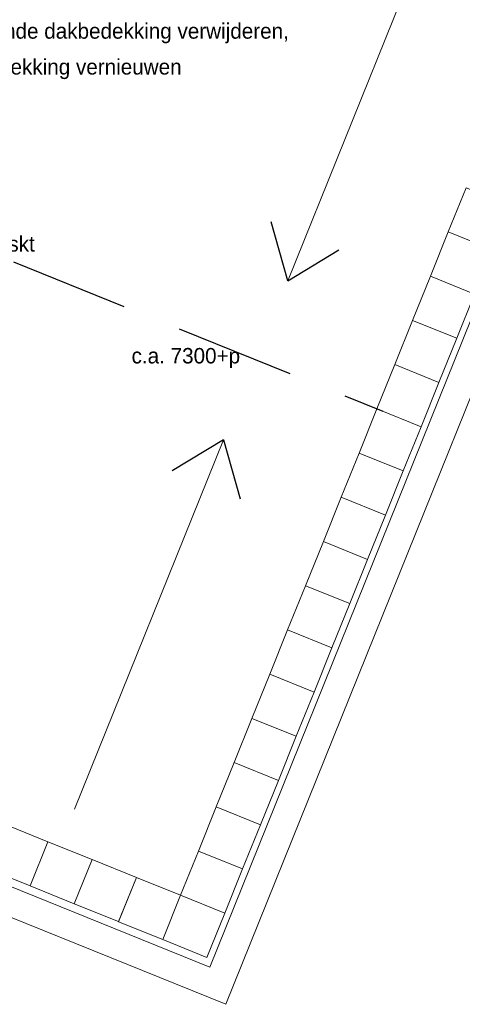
# Model space of a CAD drawing. Header units: millimetres. Extents: x -526411 to -400573, y 47353 to 130199.
# Tile 123 of 256: x -477686 to -473044, y 66009 to 76331. Entities that reach past the tile are written whole.
import ezdxf

# ---------------------------------------------------------------- set-up
doc = ezdxf.new("R2010")
doc.units = ezdxf.units.MM
doc.linetypes.add('IMPORT-AI-Linetype-5 _3_', pattern=[84.433218, 56.288812, -28.144406])
doc.layers.add('01_ALGEMEEN', color=7, linetype='Continuous', lineweight=18)
doc.layers.add('m-pg-03_AI_dwg', color=8, linetype='Continuous', lineweight=18)
doc.styles.add('Frutiger', font='Frutrg__0.ttf', dxfattribs={"height": 7.29503})

# ---------------------------------------------------------------- blocks, each defined once
blk = doc.blocks.new('m-pg-03_AI_dwg_block 2008-640975-3e Verdieping - Percelen telling LI')
at = {"layer": '01_ALGEMEEN', "color": 133, "flags": 128}
blk.add_lwpolyline([(-535.06, -218.2), (-222.17, -344.64), (-436.67, -876.73), (-749.97, -750.13)], dxfattribs=at)
blk = doc.blocks.new('m-pg-03_AI_dwg_block 2009-640976-3e Verdieping - Percelen telling LI')
at = {"layer": '01_ALGEMEEN', "color": 133, "flags": 128}
blk.add_lwpolyline([(-540.11, -230.74), (-239.75, -352.1), (-444.14, -859.14), (-744.9, -737.61)], dxfattribs=at)
blk = doc.blocks.new('m-pg-03_AI_dwg_block 2037-641003-3e Verdieping - Percelen telling LI')
at = {"layer": '01_ALGEMEEN', "color": 213, "lineweight": 13}
blk.add_line((-508.15, -784.57), (-437.77, -610.27), dxfattribs=at)
blk = doc.blocks.new('m-pg-03_AI_dwg_block 2038-641004-3e Verdieping - Percelen telling LI')
at = {"layer": '01_ALGEMEEN', "color": 253, "lineweight": 25}
blk.add_line((-437.77, -610.27), (-429.87, -638.14), dxfattribs=at)
blk = doc.blocks.new('m-pg-03_AI_dwg_block 2039-641005-3e Verdieping - Percelen telling LI')
at = {"layer": '01_ALGEMEEN', "color": 253, "lineweight": 25}
blk.add_line((-437.77, -610.27), (-461.96, -624.85), dxfattribs=at)
blk = doc.blocks.new('m-pg-03_AI_dwg_block 2036-641006-3e Verdieping - Percelen telling LI')
for name in ['m-pg-03_AI_dwg_block 2037-641003-3e Verdieping - Percelen telling LI', 'm-pg-03_AI_dwg_block 2039-641005-3e Verdieping - Percelen telling LI', 'm-pg-03_AI_dwg_block 2038-641004-3e Verdieping - Percelen telling LI']:
    blk.add_blockref(name, (0, 0))
blk = doc.blocks.new('m-pg-03_AI_dwg_block 2041-641007-3e Verdieping - Percelen telling LI')
at = {"layer": '01_ALGEMEEN', "color": 213, "lineweight": 13}
blk.add_line((-337.04, -360.81), (-407.42, -535.11), dxfattribs=at)
blk = doc.blocks.new('m-pg-03_AI_dwg_block 2042-641008-3e Verdieping - Percelen telling LI')
at = {"layer": '01_ALGEMEEN', "color": 253, "lineweight": 25}
blk.add_line((-407.42, -535.11), (-415.32, -507.24), dxfattribs=at)
blk = doc.blocks.new('m-pg-03_AI_dwg_block 2043-641009-3e Verdieping - Percelen telling LI')
at = {"layer": '01_ALGEMEEN', "color": 253, "lineweight": 25}
blk.add_line((-407.42, -535.11), (-383.23, -520.53), dxfattribs=at)
blk = doc.blocks.new('m-pg-03_AI_dwg_block 2040-641010-3e Verdieping - Percelen telling LI')
for name in ['m-pg-03_AI_dwg_block 2041-641007-3e Verdieping - Percelen telling LI', 'm-pg-03_AI_dwg_block 2042-641008-3e Verdieping - Percelen telling LI', 'm-pg-03_AI_dwg_block 2043-641009-3e Verdieping - Percelen telling LI']:
    blk.add_blockref(name, (0, 0))
blk = doc.blocks.new('m-pg-03_AI_dwg_block 2157-641124-3e Verdieping - Percelen telling LI')
at = {"layer": '01_ALGEMEEN', "color": 253, "linetype": 'IMPORT-AI-Linetype-5 _3_', "lineweight": 25}
blk.add_line((-615.29, -494.63), (-362.54, -596.7), dxfattribs=at)
blk = doc.blocks.new('m-pg-03_AI_dwg_block 2167-641134-3e Verdieping - Percelen telling LI')
at = {"layer": '01_ALGEMEEN', "insert": (-481.17, -566.88), "char_height": 7.295, "width": 64.6329, "attachment_point": 1, "line_spacing_factor": 1.017696, "style": 'Frutiger'}
blk.add_mtext('c.a. 7300+p', dxfattribs=at)
blk = doc.blocks.new('m-pg-03_AI_dwg_block 2177-641144-3e Verdieping - Percelen telling LI')
at = {"layer": '01_ALGEMEEN', "insert": (-539.36, -514.06), "char_height": 7.295, "width": 16.4222, "attachment_point": 1, "line_spacing_factor": 1.017696, "style": 'Frutiger'}
blk.add_mtext('skt', dxfattribs=at)
blk = doc.blocks.new('m-pg-03_AI_dwg_block 2179-641146-3e Verdieping - Percelen telling LI')
at = {"layer": '01_ALGEMEEN', "char_height": 7.295, "attachment_point": 1, "line_spacing_factor": 1.017696, "style": 'Frutiger'}
for s, insert, width in [('bestaande dakbedekking verwijderen,', (-570.68, -413.55), 219.4703), ('dakbedekking vernieuwen', (-570.34, -430.48), 152.6087)]:
    blk.add_mtext(s, dxfattribs=dict(at, insert=insert, width=width))
blk = doc.blocks.new('m-pg-03_AI_dwg_block 2005-641148-3e Verdieping - Percelen telling LI')
for name in ['m-pg-03_AI_dwg_block 2008-640975-3e Verdieping - Percelen telling LI', 'm-pg-03_AI_dwg_block 2009-640976-3e Verdieping - Percelen telling LI', 'm-pg-03_AI_dwg_block 2040-641010-3e Verdieping - Percelen telling LI', 'm-pg-03_AI_dwg_block 2179-641146-3e Verdieping - Percelen telling LI', 'm-pg-03_AI_dwg_block 2157-641124-3e Verdieping - Percelen telling LI', 'm-pg-03_AI_dwg_block 2177-641144-3e Verdieping - Percelen telling LI', 'm-pg-03_AI_dwg_block 2167-641134-3e Verdieping - Percelen telling LI', 'm-pg-03_AI_dwg_block 2036-641006-3e Verdieping - Percelen telling LI']:
    blk.add_blockref(name, (0, 0))
blk = doc.blocks.new('m-pg-03_AI_dwg_block 2-641149-3e Verdieping - Percelen telling LI')
blk.add_blockref('m-pg-03_AI_dwg_block 2005-641148-3e Verdieping - Percelen telling LI', (0, 0))
blk = doc.blocks.new('m-pg-03_AI_dwg_block 4103-643071-3e Verdieping - Percelen telling LI')
at = {"layer": '01_ALGEMEEN', "color": 9, "lineweight": 9, "flags": 128}
blk.add_lwpolyline([(-302.32, -499.63), (-323.2, -491.2), (-331.62, -512.08), (-310.75, -520.51)], close=True, dxfattribs=at)
blk = doc.blocks.new('m-pg-03_AI_dwg_block 4102-643072-3e Verdieping - Percelen telling LI')
blk.add_blockref('m-pg-03_AI_dwg_block 4103-643071-3e Verdieping - Percelen telling LI', (0, 0))
blk = doc.blocks.new('m-pg-03_AI_dwg_block 4105-643073-3e Verdieping - Percelen telling LI')
at = {"layer": '01_ALGEMEEN', "color": 9, "lineweight": 9, "flags": 128}
blk.add_lwpolyline([(-310.75, -520.51), (-331.62, -512.08), (-340.05, -532.96), (-319.17, -541.39)], close=True, dxfattribs=at)
blk = doc.blocks.new('m-pg-03_AI_dwg_block 4104-643074-3e Verdieping - Percelen telling LI')
blk.add_blockref('m-pg-03_AI_dwg_block 4105-643073-3e Verdieping - Percelen telling LI', (0, 0))
blk = doc.blocks.new('m-pg-03_AI_dwg_block 4107-643075-3e Verdieping - Percelen telling LI')
at = {"layer": '01_ALGEMEEN', "color": 9, "lineweight": 9, "flags": 128}
blk.add_lwpolyline([(-319.17, -541.39), (-340.05, -532.96), (-348.48, -553.84), (-327.6, -562.26)], close=True, dxfattribs=at)
blk = doc.blocks.new('m-pg-03_AI_dwg_block 4106-643076-3e Verdieping - Percelen telling LI')
blk.add_blockref('m-pg-03_AI_dwg_block 4107-643075-3e Verdieping - Percelen telling LI', (0, 0))
blk = doc.blocks.new('m-pg-03_AI_dwg_block 4109-643077-3e Verdieping - Percelen telling LI')
at = {"layer": '01_ALGEMEEN', "color": 9, "lineweight": 9, "flags": 128}
blk.add_lwpolyline([(-327.6, -562.26), (-348.48, -553.84), (-356.91, -574.72), (-336.03, -583.14)], close=True, dxfattribs=at)
blk = doc.blocks.new('m-pg-03_AI_dwg_block 4108-643078-3e Verdieping - Percelen telling LI')
blk.add_blockref('m-pg-03_AI_dwg_block 4109-643077-3e Verdieping - Percelen telling LI', (0, 0))
blk = doc.blocks.new('m-pg-03_AI_dwg_block 4111-643079-3e Verdieping - Percelen telling LI')
at = {"layer": '01_ALGEMEEN', "color": 9, "lineweight": 9, "flags": 128}
blk.add_lwpolyline([(-336.03, -583.14), (-356.91, -574.72), (-365.33, -595.6), (-344.45, -604.02)], close=True, dxfattribs=at)
blk = doc.blocks.new('m-pg-03_AI_dwg_block 4110-643080-3e Verdieping - Percelen telling LI')
blk.add_blockref('m-pg-03_AI_dwg_block 4111-643079-3e Verdieping - Percelen telling LI', (0, 0))
blk = doc.blocks.new('m-pg-03_AI_dwg_block 4113-643081-3e Verdieping - Percelen telling LI')
at = {"layer": '01_ALGEMEEN', "color": 9, "lineweight": 9, "flags": 128}
blk.add_lwpolyline([(-344.45, -604.02), (-365.33, -595.6), (-373.76, -616.47), (-352.88, -624.9)], close=True, dxfattribs=at)
blk = doc.blocks.new('m-pg-03_AI_dwg_block 4112-643082-3e Verdieping - Percelen telling LI')
blk.add_blockref('m-pg-03_AI_dwg_block 4113-643081-3e Verdieping - Percelen telling LI', (0, 0))
blk = doc.blocks.new('m-pg-03_AI_dwg_block 4115-643083-3e Verdieping - Percelen telling LI')
at = {"layer": '01_ALGEMEEN', "color": 9, "lineweight": 9, "flags": 128}
blk.add_lwpolyline([(-352.88, -624.9), (-373.76, -616.47), (-382.19, -637.35), (-361.31, -645.78)], close=True, dxfattribs=at)
blk = doc.blocks.new('m-pg-03_AI_dwg_block 4114-643084-3e Verdieping - Percelen telling LI')
blk.add_blockref('m-pg-03_AI_dwg_block 4115-643083-3e Verdieping - Percelen telling LI', (0, 0))
blk = doc.blocks.new('m-pg-03_AI_dwg_block 4117-643085-3e Verdieping - Percelen telling LI')
at = {"layer": '01_ALGEMEEN', "color": 9, "lineweight": 9, "flags": 128}
blk.add_lwpolyline([(-361.31, -645.78), (-382.19, -637.35), (-390.61, -658.23), (-369.73, -666.66)], close=True, dxfattribs=at)
blk = doc.blocks.new('m-pg-03_AI_dwg_block 4116-643086-3e Verdieping - Percelen telling LI')
blk.add_blockref('m-pg-03_AI_dwg_block 4117-643085-3e Verdieping - Percelen telling LI', (0, 0))
blk = doc.blocks.new('m-pg-03_AI_dwg_block 4119-643087-3e Verdieping - Percelen telling LI')
at = {"layer": '01_ALGEMEEN', "color": 9, "lineweight": 9, "flags": 128}
blk.add_lwpolyline([(-369.73, -666.66), (-390.61, -658.23), (-399.04, -679.11), (-378.16, -687.54)], close=True, dxfattribs=at)
blk = doc.blocks.new('m-pg-03_AI_dwg_block 4118-643088-3e Verdieping - Percelen telling LI')
blk.add_blockref('m-pg-03_AI_dwg_block 4119-643087-3e Verdieping - Percelen telling LI', (0, 0))
blk = doc.blocks.new('m-pg-03_AI_dwg_block 4121-643089-3e Verdieping - Percelen telling LI')
at = {"layer": '01_ALGEMEEN', "color": 9, "lineweight": 9, "flags": 128}
blk.add_lwpolyline([(-378.16, -687.54), (-399.04, -679.11), (-407.47, -699.99), (-386.59, -708.42)], close=True, dxfattribs=at)
blk = doc.blocks.new('m-pg-03_AI_dwg_block 4120-643090-3e Verdieping - Percelen telling LI')
blk.add_blockref('m-pg-03_AI_dwg_block 4121-643089-3e Verdieping - Percelen telling LI', (0, 0))
blk = doc.blocks.new('m-pg-03_AI_dwg_block 4123-643091-3e Verdieping - Percelen telling LI')
at = {"layer": '01_ALGEMEEN', "color": 9, "lineweight": 9, "flags": 128}
blk.add_lwpolyline([(-386.59, -708.42), (-407.47, -699.99), (-415.89, -720.87), (-395.01, -729.3)], close=True, dxfattribs=at)
blk = doc.blocks.new('m-pg-03_AI_dwg_block 4122-643092-3e Verdieping - Percelen telling LI')
blk.add_blockref('m-pg-03_AI_dwg_block 4123-643091-3e Verdieping - Percelen telling LI', (0, 0))
blk = doc.blocks.new('m-pg-03_AI_dwg_block 4125-643093-3e Verdieping - Percelen telling LI')
at = {"layer": '01_ALGEMEEN', "color": 9, "lineweight": 9, "flags": 128}
blk.add_lwpolyline([(-395.01, -729.3), (-415.89, -720.87), (-424.32, -741.75), (-403.44, -750.18)], close=True, dxfattribs=at)
blk = doc.blocks.new('m-pg-03_AI_dwg_block 4124-643094-3e Verdieping - Percelen telling LI')
blk.add_blockref('m-pg-03_AI_dwg_block 4125-643093-3e Verdieping - Percelen telling LI', (0, 0))
blk = doc.blocks.new('m-pg-03_AI_dwg_block 4127-643095-3e Verdieping - Percelen telling LI')
at = {"layer": '01_ALGEMEEN', "color": 9, "lineweight": 9, "flags": 128}
blk.add_lwpolyline([(-403.44, -750.18), (-424.32, -741.75), (-432.75, -762.63), (-411.87, -771.06)], close=True, dxfattribs=at)
blk = doc.blocks.new('m-pg-03_AI_dwg_block 4126-643096-3e Verdieping - Percelen telling LI')
blk.add_blockref('m-pg-03_AI_dwg_block 4127-643095-3e Verdieping - Percelen telling LI', (0, 0))
blk = doc.blocks.new('m-pg-03_AI_dwg_block 4129-643097-3e Verdieping - Percelen telling LI')
at = {"layer": '01_ALGEMEEN', "color": 9, "lineweight": 9, "flags": 128}
blk.add_lwpolyline([(-411.87, -771.06), (-432.75, -762.63), (-441.17, -783.51), (-420.29, -791.93)], close=True, dxfattribs=at)
blk = doc.blocks.new('m-pg-03_AI_dwg_block 4128-643098-3e Verdieping - Percelen telling LI')
blk.add_blockref('m-pg-03_AI_dwg_block 4129-643097-3e Verdieping - Percelen telling LI', (0, 0))
blk = doc.blocks.new('m-pg-03_AI_dwg_block 4131-643099-3e Verdieping - Percelen telling LI')
at = {"layer": '01_ALGEMEEN', "color": 9, "lineweight": 9, "flags": 128}
blk.add_lwpolyline([(-420.29, -791.93), (-441.17, -783.51), (-449.6, -804.39), (-428.72, -812.81)], close=True, dxfattribs=at)
blk = doc.blocks.new('m-pg-03_AI_dwg_block 4130-643100-3e Verdieping - Percelen telling LI')
blk.add_blockref('m-pg-03_AI_dwg_block 4131-643099-3e Verdieping - Percelen telling LI', (0, 0))
blk = doc.blocks.new('m-pg-03_AI_dwg_block 4133-643101-3e Verdieping - Percelen telling LI')
at = {"layer": '01_ALGEMEEN', "color": 9, "lineweight": 9, "flags": 128}
blk.add_lwpolyline([(-428.72, -812.81), (-449.6, -804.39), (-458.03, -825.27), (-437.15, -833.69)], close=True, dxfattribs=at)
blk = doc.blocks.new('m-pg-03_AI_dwg_block 4132-643102-3e Verdieping - Percelen telling LI')
blk.add_blockref('m-pg-03_AI_dwg_block 4133-643101-3e Verdieping - Percelen telling LI', (0, 0))
blk = doc.blocks.new('m-pg-03_AI_dwg_block 4135-643103-3e Verdieping - Percelen telling LI')
at = {"layer": '01_ALGEMEEN', "color": 9, "lineweight": 9, "flags": 128}
blk.add_lwpolyline([(-437.15, -833.69), (-458.03, -825.27), (-466.45, -846.14), (-445.57, -854.57)], close=True, dxfattribs=at)
blk = doc.blocks.new('m-pg-03_AI_dwg_block 4134-643104-3e Verdieping - Percelen telling LI')
blk.add_blockref('m-pg-03_AI_dwg_block 4135-643103-3e Verdieping - Percelen telling LI', (0, 0))
blk = doc.blocks.new('m-pg-03_AI_dwg_block 4141-643109-3e Verdieping - Percelen telling LI')
at = {"layer": '01_ALGEMEEN', "color": 9, "lineweight": 9, "flags": 128}
blk.add_lwpolyline([(-458.03, -825.27), (-478.91, -816.84), (-487.33, -837.72), (-466.45, -846.14)], close=True, dxfattribs=at)
blk = doc.blocks.new('m-pg-03_AI_dwg_block 4140-643110-3e Verdieping - Percelen telling LI')
blk.add_blockref('m-pg-03_AI_dwg_block 4141-643109-3e Verdieping - Percelen telling LI', (0, 0))
blk = doc.blocks.new('m-pg-03_AI_dwg_block 4165-643133-3e Verdieping - Percelen telling LI')
at = {"layer": '01_ALGEMEEN', "color": 9, "lineweight": 9, "flags": 128}
blk.add_lwpolyline([(-478.9, -816.83), (-499.78, -808.4), (-508.21, -829.28), (-487.33, -837.71)], close=True, dxfattribs=at)
blk = doc.blocks.new('m-pg-03_AI_dwg_block 4164-643134-3e Verdieping - Percelen telling LI')
blk.add_blockref('m-pg-03_AI_dwg_block 4165-643133-3e Verdieping - Percelen telling LI', (0, 0))
blk = doc.blocks.new('m-pg-03_AI_dwg_block 4167-643135-3e Verdieping - Percelen telling LI')
at = {"layer": '01_ALGEMEEN', "color": 9, "lineweight": 9, "flags": 128}
blk.add_lwpolyline([(-499.78, -808.4), (-520.66, -799.97), (-529.09, -820.85), (-508.21, -829.28)], close=True, dxfattribs=at)
blk = doc.blocks.new('m-pg-03_AI_dwg_block 4166-643136-3e Verdieping - Percelen telling LI')
blk.add_blockref('m-pg-03_AI_dwg_block 4167-643135-3e Verdieping - Percelen telling LI', (0, 0))
blk = doc.blocks.new('m-pg-03_AI_dwg_block 4169-643137-3e Verdieping - Percelen telling LI')
at = {"layer": '01_ALGEMEEN', "color": 9, "lineweight": 9, "flags": 128}
blk.add_lwpolyline([(-520.66, -799.96), (-541.53, -791.54), (-549.96, -812.42), (-529.08, -820.84)], close=True, dxfattribs=at)
blk = doc.blocks.new('m-pg-03_AI_dwg_block 4168-643138-3e Verdieping - Percelen telling LI')
blk.add_blockref('m-pg-03_AI_dwg_block 4169-643137-3e Verdieping - Percelen telling LI', (0, 0))
blk = doc.blocks.new('m-pg-03_AI_dwg-638970-3e Verdieping - Percelen telling LI')
for name in ['m-pg-03_AI_dwg_block 2-641149-3e Verdieping - Percelen telling LI', 'm-pg-03_AI_dwg_block 4102-643072-3e Verdieping - Percelen telling LI', 'm-pg-03_AI_dwg_block 4104-643074-3e Verdieping - Percelen telling LI', 'm-pg-03_AI_dwg_block 4106-643076-3e Verdieping - Percelen telling LI', 'm-pg-03_AI_dwg_block 4108-643078-3e Verdieping - Percelen telling LI', 'm-pg-03_AI_dwg_block 4110-643080-3e Verdieping - Percelen telling LI', 'm-pg-03_AI_dwg_block 4112-643082-3e Verdieping - Percelen telling LI', 'm-pg-03_AI_dwg_block 4114-643084-3e Verdieping - Percelen telling LI', 'm-pg-03_AI_dwg_block 4116-643086-3e Verdieping - Percelen telling LI', 'm-pg-03_AI_dwg_block 4118-643088-3e Verdieping - Percelen telling LI', 'm-pg-03_AI_dwg_block 4120-643090-3e Verdieping - Percelen telling LI', 'm-pg-03_AI_dwg_block 4122-643092-3e Verdieping - Percelen telling LI', 'm-pg-03_AI_dwg_block 4124-643094-3e Verdieping - Percelen telling LI', 'm-pg-03_AI_dwg_block 4126-643096-3e Verdieping - Percelen telling LI', 'm-pg-03_AI_dwg_block 4128-643098-3e Verdieping - Percelen telling LI', 'm-pg-03_AI_dwg_block 4130-643100-3e Verdieping - Percelen telling LI', 'm-pg-03_AI_dwg_block 4168-643138-3e Verdieping - Percelen telling LI', 'm-pg-03_AI_dwg_block 4166-643136-3e Verdieping - Percelen telling LI', 'm-pg-03_AI_dwg_block 4164-643134-3e Verdieping - Percelen telling LI', 'm-pg-03_AI_dwg_block 4132-643102-3e Verdieping - Percelen telling LI', 'm-pg-03_AI_dwg_block 4140-643110-3e Verdieping - Percelen telling LI', 'm-pg-03_AI_dwg_block 4134-643104-3e Verdieping - Percelen telling LI']:
    blk.add_blockref(name, (0, 0))

msp = doc.modelspace()

# ---------------------------------------------------------------- block references
at = {"layer": 'm-pg-03_AI_dwg', "color": 133, "xscale": 22.2068924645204, "yscale": 22.2068924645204, "zscale": 22.2068924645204}
msp.add_blockref('m-pg-03_AI_dwg-638970-3e Verdieping - Percelen telling LI', (-465827, 85478), dxfattribs=at)

doc.saveas('drawing.dxf')
